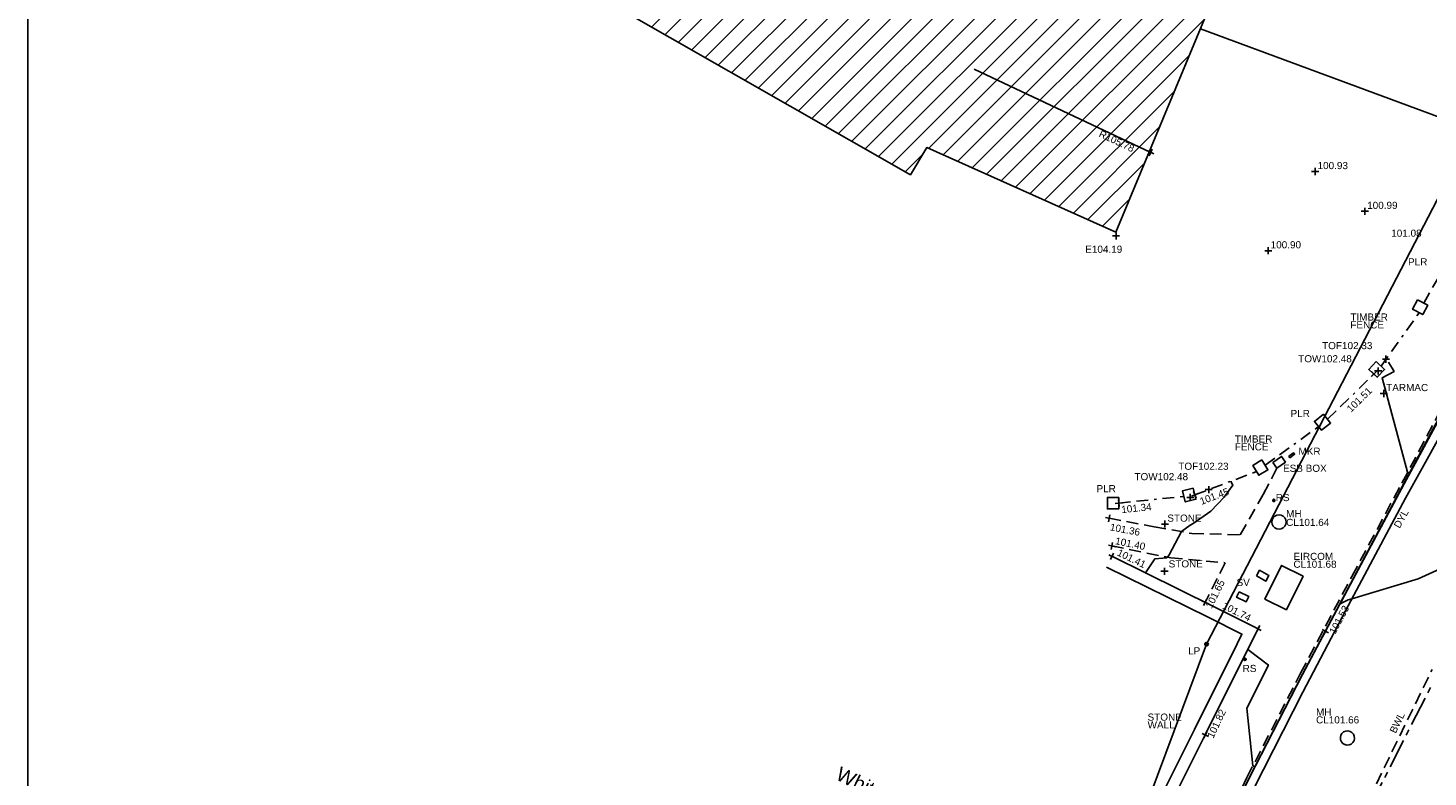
# Model space of a CAD drawing. Extents: x 635157 to 635442, y 694407 to 694910.
# Tile 28 of 104: x 635158 to 635217, y 694524 to 694556. Entities that reach past the tile are written whole.
import ezdxf

# ---------------------------------------------------------------- set-up
doc = ezdxf.new("R2010")
doc.units = 0
doc.header["$MEASUREMENT"] = 0
for name, pattern in [('BORDER', [1.75, 0.5, -0.25, 0.5, -0.25, 0, -0.25]), ('CENTER', [2, 1.25, -0.25, 0.25, -0.25]), ('DASHED', [0.75, 0.5, -0.25])]:
    doc.linetypes.add(name, pattern=pattern)
doc.layers.get('0').update_dxf_attribs({"color": 12, "linetype": 'CONTINUOUS'})
for name, color, linetype in [('BUILDING', 5, 'CONTINUOUS'), ('CHANGE_OF_SURFACE', 7, 'DASHED'), ('CHANGE_OF_SURFACE_LVL', 7, 'CONTINUOUS'), ('CONTOURS_MINOR', 132, 'CONTINUOUS'), ('EAVE', 3, 'CONTINUOUS'), ('EAVE_LVL', 3, 'CONTINUOUS'), ('EIRCOM_COVER', 3, 'CONTINUOUS'), ('EIRCOM_COVER_RMK', 3, 'CONTINUOUS'), ('ESB_BOX', 1, 'CONTINUOUS'), ('ESB_BOX_TXT', 1, 'CONTINUOUS'), ('FENCE', 32, 'BORDER'), ('FENCE_LVL', 32, 'CONTINUOUS'), ('FENCE_RMK', 32, 'CONTINUOUS'), ('HATCHING', 4, 'CONTINUOUS'), ('KERB_BOTTOM', 172, 'CONTINUOUS'), ('KERB_BOTTOM_LVL', 172, 'CONTINUOUS'), ('KERB_TOP', 2, 'CONTINUOUS'), ('LAMPPOST', 6, 'CONTINUOUS'), ('LAMPPOST_TXT', 6, 'CONTINUOUS'), ('LAYOUTS', 9, 'CONTINUOUS'), ('MANHOLES', 12, 'CONTINUOUS'), ('MANHOLES_LVL', 12, 'CONTINUOUS'), ('MANHOLES_RMK', 12, 'CONTINUOUS'), ('MANHOLES_TXT', 12, 'CONTINUOUS'), ('MARKER_POSTS', 7, 'CONTINUOUS'), ('MARKER_POSTS_TXT', 7, 'CONTINUOUS'), ('MARKINGS_DASHED_WHITE', 9, 'DASHED'), ('MARKINGS_DASHED_WHITE_TXT', 9, 'CONTINUOUS'), ('MARKINGS_DOUBLE_YELLOW', 9, 'CONTINUOUS'), ('MARKINGS_DOUBLE_YELLOW_TXT', 9, 'CONTINUOUS'), ('OVERHEAD_ELECTRIC', 1, 'OH_ELEC'), ('PILLAR', 12, 'CONTINUOUS'), ('PILLAR_RMK', 12, 'CONTINUOUS'), ('RIDGE', 6, 'CONTINUOUS'), ('RIDGE_LVL', 6, 'CONTINUOUS'), ('ROAD_CROWNLINE', 212, 'CENTER'), ('ROADSIGN', 132, 'CONTINUOUS'), ('ROADSIGN_TXT', 132, 'CONTINUOUS'), ('SLUICEVALVE', 5, 'CONTINUOUS'), ('SLUICEVALVE_TXT', 5, 'CONTINUOUS'), ('SPOT_HEIGHTS', 92, 'CONTINUOUS'), ('SPOT_HEIGHTS_LVL', 92, 'CONTINUOUS'), ('TEXT', 7, 'CONTINUOUS'), ('TEXT_RMK', 7, 'CONTINUOUS'), ('TEXT_TXT', 7, 'CONTINUOUS'), ('TOP_OF_FENCE_LEVEL', 212, 'CONTINUOUS'), ('TOP_OF_FENCE_LEVEL_TXT', 212, 'CONTINUOUS'), ('TOP_OF_WALL_LEVEL', 212, 'CONTINUOUS'), ('TOP_OF_WALL_LEVEL_TXT', 212, 'CONTINUOUS'), ('WALL', 12, 'CONTINUOUS'), ('WALL_LVL', 12, 'CONTINUOUS'), ('WALL_RMK', 12, 'CONTINUOUS'), ('WATER_LEVEL_RMK', 151, 'CONTINUOUS')]:
    doc.layers.add(name, color=color, linetype=linetype)
doc.styles.add('Arial', font='arial.ttf')
doc.linetypes.add('OH_ELEC', pattern='A,4,-0.4,["OE",Arial,S=0.36,R=0,X=0,Y=-0.18],-1.2', length=5.6)

# ---------------------------------------------------------------- blocks, each defined once
blk = doc.blocks.new('CIRCL')
at = {"color": 0, "linetype": 'ByBlock', "flags": 128}
for points in [[(0.5, 0), (0.475, 0.154), (0.404, 0.293), (0.293, 0.404), (0.154, 0.475), (0, 0.5), (-0.154, 0.475), (-0.293, 0.404), (-0.404, 0.293), (-0.475, 0.154), (-0.5, 0), (-0.475, -0.154), (-0.404, -0.293), (-0.293, -0.404), (-0.154, -0.475), (0, -0.5), (0.154, -0.475), (0.293, -0.404), (0.404, -0.293), (0.475, -0.154)], [(0.5, 0), (0.475, -0.154)]]:
    blk.add_lwpolyline(points, dxfattribs=at)
blk = doc.blocks.new('MH_CIR2')
at = {"color": 0, "linetype": 'ByBlock', "flags": 128}
for points in [[(0.5, 0), (0.475, 0.154), (0.404, 0.293), (0.293, 0.404), (0.154, 0.475), (0, 0.5), (-0.154, 0.475), (-0.293, 0.404), (-0.404, 0.293), (-0.475, 0.154), (-0.5, 0), (-0.475, -0.154), (-0.404, -0.293), (-0.293, -0.404), (-0.154, -0.475), (0, -0.5), (0.154, -0.475), (0.293, -0.404), (0.404, -0.293), (0.475, -0.154)], [(-0.499, -0.033), (0.033, 0.499)], [(-0.496, 0.06), (-0.06, 0.496)], [(-0.488, -0.111), (0.111, 0.488)], [(-0.467, -0.18), (0.18, 0.467)], [(-0.467, 0.179), (-0.179, 0.467)], [(-0.438, -0.241), (0.241, 0.438)], [(-0.403, -0.296), (0.296, 0.403)], [(-0.362, -0.345), (0.345, 0.362)], [(-0.315, -0.388), (0.388, 0.315)], [(-0.263, -0.425), (0.425, 0.263)], [(-0.204, -0.456), (0.456, 0.204)], [(-0.138, -0.48), (0.48, 0.138)], [(-0.064, -0.496), (0.496, 0.064)], [(0.5, 0), (0.475, -0.154)], [(0.022, -0.5), (0.5, -0.022)], [(0.128, -0.483), (0.483, -0.128)], [(0.305, -0.396), (0.396, -0.305)]]:
    blk.add_lwpolyline(points, dxfattribs=at)
blk = doc.blocks.new('SPOT')
at = {"color": 0, "linetype": 'ByBlock', "flags": 128}
for points in [[(-0.5, 0), (0.5, 0)], [(0, 0.5), (0, -0.5)]]:
    blk.add_lwpolyline(points, dxfattribs=at)

msp = doc.modelspace()

# ---------------------------------------------------------------- hatches: boundary and pattern name
at = {"layer": 'HATCHING'}
h = msp.add_hatch(dxfattribs=at)
h.set_pattern_fill('ANSI31', color=256, scale=5)
h.paths.add_polyline_path([(635242.205, 694551.38), (635236.722, 694553.703), (635236.131, 694552.45), (635234.712, 694549.37), (635234.681, 694549.311), (635234.577, 694549.098), (635234.104, 694548.151), (635233.698, 694547.161), (635233.18, 694546.113), (635231.533, 694542.485), (635229.67, 694538.279), (635229.664, 694538.243), (635229.672, 694538.197), (635229.622, 694538.172), (635229.31, 694537.466), (635228.957, 694536.727), (635228.029, 694534.664), (635226.816, 694531.933), (635226.32, 694530.818), (635225.887, 694529.862), (635225.619, 694529.257), (635224.764, 694527.51), (635223.864, 694525.521), (635224.123, 694525.384), (635224.175, 694525.41), (635224.251, 694525.334), (635224.244, 694525.32), (635225.536, 694524.637), (635227.009, 694523.841), (635229.36, 694522.613), (635229.382, 694522.637), (635233.073, 694521.338), (635233.098, 694521.352)])
h.paths.add_polyline_path([(635214.097, 694571.448), (635196.898, 694580.434), (635180.1, 694558.213), (635195.313, 694549.51), (635196.012, 694550.666), (635203.972, 694547.093)])
h.paths.add_polyline_path([(635229.489, 694538.426), (635230.192, 694539.99), (635229.773, 694540.178), (635229.07, 694538.614)], flags=25)
h.paths.add_polyline_path([(635235.486, 694551.622), (635236.209, 694553.177), (635235.792, 694553.371), (635235.069, 694551.816)], flags=25)
h.paths.add_polyline_path([(635223.745, 694525.455), (635224.45, 694527.018), (635224.031, 694527.207), (635223.326, 694525.644)], flags=9)
h.paths.add_polyline_path([(635236.296, 694545.336), (635237.006, 694546.922), (635236.587, 694547.11), (635235.876, 694545.524)], flags=24)
h.paths.add_polyline_path([(635232.449, 694538.051), (635233.167, 694539.633), (635232.748, 694539.823), (635232.03, 694538.241)], flags=24)
h.paths.add_polyline_path([(635227.523, 694525.493), (635228.238, 694527.077), (635227.82, 694527.266), (635227.104, 694525.682)], flags=24)
h.paths.add_polyline_path([(635238.363, 694553.021), (635238.927, 694554.34), (635238.505, 694554.521), (635237.94, 694553.201)], flags=9)
h.paths.add_polyline_path([(635226.788, 694530.074), (635227.322, 694531.381), (635226.891, 694531.558), (635226.357, 694530.25)], flags=24)
h.paths.add_polyline_path([(635229.445, 694536.097), (635230.089, 694537.354), (635229.675, 694537.566), (635229.031, 694536.309)], flags=24)
h.paths.add_polyline_path([(635229.633, 694537.846), (635230.365, 694537.846), (635230.365, 694538.296), (635229.633, 694538.296)], flags=24)
h.paths.add_polyline_path([(635234.597, 694547.372), (635235.113, 694548.687), (635234.68, 694548.857), (635234.164, 694547.542)], flags=24)
h.paths.add_polyline_path([(635224.124, 694525.377), (635224.856, 694525.377), (635224.856, 694525.827), (635224.124, 694525.827)], flags=25)
h.paths.add_polyline_path([(635214.082, 694568.911), (635214.748, 694570.491), (635214.325, 694570.669), (635213.658, 694569.089)], flags=9)
h.paths.add_polyline_path([(635208.569, 694555.86), (635209.225, 694557.444), (635208.8, 694557.62), (635208.144, 694556.036)], flags=25)
h.paths.add_polyline_path([(635203.129, 694551.091), (635204.7, 694550.348), (635204.896, 694550.764), (635203.325, 694551.506)], flags=24)
h.paths.add_polyline_path([(635210.155, 694569.937), (635210.827, 694571.54), (635210.403, 694571.718), (635209.732, 694570.115)], flags=24)
h.paths.add_polyline_path([(635205.034, 694557.447), (635205.705, 694559.05), (635205.281, 694559.228), (635204.61, 694557.625)], flags=24)

# ---------------------------------------------------------------- linework, layer by layer
at = {"layer": 'BUILDING'}
msp.add_polyline3d([(635180.1, 694558.213, 102.167), (635195.313, 694549.51, 102.61), (635196.012, 694550.666, 104.736), (635203.972, 694547.093, 101.864), (635214.097, 694571.448, 106.056), (635196.898, 694580.434, 103.866)], dxfattribs=at)
at = {"layer": 'CHANGE_OF_SURFACE'}
for points in [[(635203.738, 694512.445, 101.705), (635204.498, 694513.927, 101.771), (635206.056, 694517.082, 101.828), (635208.302, 694521.662, 101.798), (635209.502, 694524.099, 101.762), (635211.768, 694528.499, 101.654), (635213.927, 694532.573, 101.602), (635216.031, 694536.51, 101.511), (635218.264, 694540.689, 101.411), (635219.452, 694542.884, 101.325), (635219.562, 694543.199, 101.324), (635219.625, 694543.642, 101.274), (635219.603, 694544.257, 101.259), (635219.493, 694544.75, 101.237), (635219.377, 694544.997, 101.211), (635218.951, 694545.31, 101.169), (635218.056, 694545.744, 101.168)], [(635203.693, 694535.029, 101.36), (635205.597, 694534.667, 101.444), (635207.185, 694534.389, 101.521), (635209.22, 694534.335, 101.599), (635210.193, 694536.032, 101.569), (635210.767, 694537.147, 101.532)], [(635203.81, 694533.862, 101.399), (635206.291, 694533.36, 101.506), (635208.58, 694533.154, 101.64), (635207.743, 694531.485, 101.652)]]:
    msp.add_polyline3d(points, dxfattribs=at)
at = {"layer": 'CONTOURS_MINOR'}
for points in [[(635215.476, 694541.613, 101.5), (635215.708, 694541.222, 101.5), (635215.203, 694540.957, 101.5), (635216.277, 694536.971, 101.5), (635216.356, 694536.929, 101.5), (635216.2, 694536.634, 101.5), (635213.986, 694532.48, 101.5), (635213.43, 694531.429, 101.5), (635213.768, 694531.585, 101.5), (635213.93, 694531.637, 101.5), (635216.717, 694532.474, 101.5), (635219.841, 694533.892, 101.5)], [(635205.233, 694532.726, 101.5), (635205.626, 694533.324, 101.5), (635206.128, 694533.365, 101.5), (635206.151, 694533.388, 101.5), (635206.223, 694533.487, 101.5), (635206.751, 694534.465, 101.5), (635207.111, 694534.738, 101.5), (635207.234, 694534.816, 101.5), (635207.978, 694535.329, 101.5), (635208.545, 694535.916, 101.5), (635208.911, 694536.425, 101.5), (635208.855, 694536.518, 101.5), (635208.835, 694536.594, 101.5)], [(635203.151, 694512.718, 101.75), (635203.095, 694512.747, 101.75), (635204.256, 694513.455, 101.75), (635204.336, 694513.415, 101.75), (635204.572, 694513.876, 101.75), (635205.012, 694514.759, 101.75), (635206.153, 694517.063, 101.75), (635207.329, 694519.455, 101.75), (635209.586, 694524.064, 101.75), (635209.834, 694524.549, 101.75), (635209.755, 694524.589, 101.75), (635209.499, 694527.03, 101.75), (635210.409, 694528.837, 101.75), (635209.539, 694529.496, 101.75), (635209.496, 694529.414, 101.75)]]:
    msp.add_polyline3d(points, dxfattribs=at)
at = {"layer": 'EAVE'}
msp.add_point((635203.984, 694546.933, 104.185), dxfattribs=at)
at = {"layer": 'EIRCOM_COVER'}
msp.add_polyline3d([(635211.871, 694532.595, 101.678), (635210.963, 694533.044, 101.675), (635210.26, 694531.622, 101.714), (635211.168, 694531.173, 101.717)], close=True, dxfattribs=at)
at = {"layer": 'ESB_BOX'}
msp.add_polyline3d([(635210.602, 694537.385, 101.532), (635210.962, 694537.635, 101.524), (635211.127, 694537.397, 101.524), (635210.767, 694537.147, 101.532)], close=True, dxfattribs=at)
at = {"layer": 'FENCE'}
for points in [[(635216.957, 694544.101, 101.352), (635217.776, 694545.536, 101.233)], [(635215.157, 694541.444, 101.514), (635216.77, 694543.695, 101.401)], [(635212.904, 694539.204, 101.545), (635214.855, 694541.107, 101.506)], [(635210.27, 694537.264, 101.53), (635212.526, 694538.894, 101.536)], [(635207.304, 694536.016, 101.45), (635209.909, 694536.999, 101.535)], [(635204.101, 694535.669, 101.343), (635206.844, 694535.949, 101.441)]]:
    msp.add_polyline3d(points, dxfattribs=at)
at = {"layer": 'KERB_BOTTOM'}
msp.add_polyline3d([(635203.842, 694512.394, 101.626), (635204.548, 694513.823, 101.655), (635206.166, 694517.078, 101.694), (635208.271, 694521.36, 101.688), (635208.411, 694521.644, 101.688), (635209.617, 694524.105, 101.654), (635211.843, 694528.443, 101.566), (635212.813, 694530.268, 101.526), (635213.982, 694532.468, 101.477), (635216.129, 694536.482, 101.39), (635217.535, 694539.083, 101.337), (635218.345, 694540.581, 101.307), (635219.593, 694542.877, 101.265), (635219.669, 694543.189, 101.256), (635219.747, 694543.642, 101.242), (635219.715, 694544.272, 101.239), (635219.6, 694544.786, 101.217), (635219.467, 694545.071, 101.191), (635219.009, 694545.407, 101.149), (635218.105, 694545.845, 101.148)], dxfattribs=at)
at = {"layer": 'KERB_TOP'}
msp.add_polyline3d([(635203.818, 694512.404, 101.705), (635204.578, 694513.887, 101.771), (635206.136, 694517.042, 101.828), (635208.382, 694521.622, 101.798), (635209.582, 694524.059, 101.762), (635211.847, 694528.458, 101.654), (635214.006, 694532.531, 101.602), (635216.11, 694536.468, 101.511), (635218.343, 694540.647, 101.411), (635219.534, 694542.848, 101.325), (635219.649, 694543.178, 101.324), (635219.715, 694543.637, 101.274), (635219.692, 694544.269, 101.259), (635219.578, 694544.779, 101.237), (635219.448, 694545.056, 101.211), (635218.997, 694545.387, 101.169), (635218.095, 694545.824, 101.168)], dxfattribs=at)
at = {"layer": 'LAYOUTS', "linetype": 'ByBlock'}
msp.add_lwpolyline([(635158.113, 694486.527), (635318.313, 694486.527), (635318.313, 694581.127), (635158.113, 694581.127)], close=True, dxfattribs=at)
at = {"layer": 'MARKER_POSTS'}
msp.add_polyline3d([(635211.266, 694537.644, 101.524), (635211.46, 694537.794, 101.523), (635211.509, 694537.73, 101.523), (635211.315, 694537.58, 101.524)], close=True, dxfattribs=at)
at = {"layer": 'MARKINGS_DASHED_WHITE'}
msp.add_polyline3d([(635214.303, 694522.492, 101.735), (635217.311, 694528.659, 101.611)], dxfattribs=at)
at = {"layer": 'MARKINGS_DOUBLE_YELLOW'}
msp.add_polyline3d([(635204.19, 694512.304, 101.631), (635206.107, 694516.169, 101.697), (635208.092, 694520.142, 101.699), (635209.788, 694523.634, 101.664), (635211.867, 694527.698, 101.583), (635213.656, 694531.122, 101.512), (635216.188, 694535.874, 101.401), (635218.381, 694539.821, 101.328), (635219.739, 694542.412, 101.268), (635220.129, 694543.404, 101.256)], dxfattribs=at)
at = {"layer": 'OVERHEAD_ELECTRIC'}
msp.add_polyline3d([(635207.55, 694555.659, 102.881), (635219.059, 694551.4, 108.13), (635207.801, 694529.723, 108.772), (635199.227, 694506.75, 107.327)], dxfattribs=at)
at = {"layer": 'PILLAR'}
for points in [[(635216.696, 694544.237, 101.352), (635216.489, 694543.842, 101.401), (635216.919, 694543.617, 101.401), (635217.126, 694544.012, 101.352)], [(635214.95, 694541.637, 101.514), (635214.641, 694541.306, 101.506), (635214.996, 694540.975, 101.506), (635215.305, 694541.306, 101.514)], [(635212.73, 694539.421, 101.545), (635212.348, 694539.116, 101.536), (635212.651, 694538.737, 101.536), (635213.033, 694539.042, 101.545)], [(635210.136, 694537.487, 101.53), (635209.754, 694537.257, 101.535), (635210.004, 694536.841, 101.535), (635210.386, 694537.071, 101.53)], [(635204.101, 694535.909, 101.343), (635203.618, 694535.908, 101.34), (635203.619, 694535.423, 101.34), (635204.102, 694535.424, 101.343)], [(635207.231, 694536.301, 101.45), (635206.783, 694536.186, 101.441), (635206.904, 694535.716, 101.441), (635207.352, 694535.831, 101.45)]]:
    msp.add_polyline3d(points, close=True, dxfattribs=at)
at = {"layer": 'RIDGE'}
msp.add_polyline3d([(635205.445, 694550.451, 105.777), (635198.009, 694553.968, 105.771)], dxfattribs=at)
at = {"layer": 'ROAD_CROWNLINE'}
msp.add_polyline3d([(635213.725, 694520.987, 101.743), (635217.286, 694527.988, 101.625)], dxfattribs=at)
at = {"layer": 'SLUICEVALVE'}
for points in [[(635209.908, 694532.607, 101.697), (635210.038, 694532.837, 101.686), (635210.431, 694532.614, 101.692), (635210.301, 694532.384, 101.703)], [(635209.169, 694531.923, 101.706), (635209.066, 694531.701, 101.713), (635209.475, 694531.511, 101.721), (635209.578, 694531.733, 101.714)]]:
    msp.add_polyline3d(points, close=True, dxfattribs=at)
at = {"layer": 'SPOT_HEIGHTS'}
for p in [(635212.381, 694549.649, 100.932), (635214.472, 694547.972, 100.986), (635210.403, 694546.311, 100.899)]:
    msp.add_point(p, dxfattribs=at)
at = {"layer": 'WALL'}
for points in [[(635201.108, 694513.692, 101.857), (635203.286, 694518.069, 101.878), (635205.324, 694522.192, 101.861), (635207.294, 694526.123, 101.824), (635209.088, 694529.734, 101.748), (635209.293, 694530.144, 101.735), (635207.864, 694530.859, 101.673), (635203.588, 694532.972, 101.414)], [(635201.563, 694513.465, 101.857), (635203.742, 694517.843, 101.878), (635205.779, 694521.965, 101.861), (635207.749, 694525.896, 101.824), (635209.543, 694529.507, 101.748), (635209.975, 694530.372, 101.735), (635208.09, 694531.314, 101.673), (635203.813, 694533.428, 101.414)]]:
    msp.add_polyline3d(points, dxfattribs=at)

# ---------------------------------------------------------------- block references
at = {"layer": 'CHANGE_OF_SURFACE_LVL', "xscale": 0.3, "yscale": 0.3, "zscale": 0.3}
for p, rotation in [((635203.693, 694535.029, 101.36), 349.235077), ((635203.81, 694533.862, 101.399), 348.56134), ((635207.743, 694531.485, 101.652), 63.37493499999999)]:
    msp.add_blockref('SPOT', p, dxfattribs=dict(at, rotation=rotation))
at = {"layer": 'EAVE_LVL', "xscale": 0.3, "yscale": 0.3, "zscale": 0.3}
msp.add_blockref('SPOT', (635203.984, 694546.933, 104.185), dxfattribs=at)
at = {"layer": 'FENCE_LVL'}
for p, xscale, yscale, zscale, rotation in [((635214.855, 694541.107, 101.506), 0.3, 0.3, 0.3, 44.278725), ((635204.101, 694535.669, 101.343), 0.3000000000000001, 0.3000000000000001, 0.3000000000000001, 5.820656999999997), ((635207.304, 694536.016, 101.45), 0.3, 0.3, 0.3, 20.68460800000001)]:
    msp.add_blockref('SPOT', p, dxfattribs=dict(at, xscale=xscale, yscale=yscale, zscale=zscale, rotation=rotation))
at = {"layer": 'KERB_BOTTOM_LVL', "xscale": 0.3000000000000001, "yscale": 0.3000000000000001, "zscale": 0.3000000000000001, "rotation": 62.012547}
msp.add_blockref('SPOT', (635212.813, 694530.268, 101.526), dxfattribs=at)
at = {"layer": 'LAMPPOST', "xscale": 0.15, "yscale": 0.15, "zscale": 0.15}
msp.add_blockref('MH_CIR2', (635207.801, 694529.721, 104.566), dxfattribs=at)
at = {"layer": 'MANHOLES', "xscale": 0.6, "yscale": 0.6, "zscale": 0.6}
msp.add_blockref('CIRCL', (635210.857, 694534.872, 101.637), dxfattribs=at)
at = {"layer": 'MANHOLES', "xscale": 0.6000000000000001, "yscale": 0.6000000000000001, "zscale": 0.6000000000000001, "rotation": 67.898536}
msp.add_blockref('CIRCL', (635213.74, 694525.767, 101.664), dxfattribs=at)
at = {"layer": 'RIDGE_LVL', "xscale": 0.3, "yscale": 0.3, "zscale": 0.3, "rotation": 334.687286}
msp.add_blockref('SPOT', (635205.445, 694550.451, 105.777), dxfattribs=at)
at = {"layer": 'ROADSIGN', "xscale": 0.1, "yscale": 0.1, "zscale": 0.1}
for p in [(635210.636, 694535.784, 101.604), (635209.418, 694529.083, 101.82)]:
    msp.add_blockref('MH_CIR2', p, dxfattribs=at)
at = {"layer": 'SPOT_HEIGHTS_LVL', "xscale": 0.3, "yscale": 0.3, "zscale": 0.3}
for p in [(635212.381, 694549.649, 100.932), (635214.472, 694547.972, 100.986), (635210.403, 694546.311, 100.899)]:
    msp.add_blockref('SPOT', p, dxfattribs=at)
at = {"layer": 'TEXT', "xscale": 0.3, "yscale": 0.3, "zscale": 0.3}
for p in [(635215.274, 694540.29, 101.503), (635206.048, 694534.786, 101.443), (635206.03, 694532.795, 101.534)]:
    msp.add_blockref('SPOT', p, dxfattribs=at)
at = {"layer": 'TOP_OF_FENCE_LEVEL', "xscale": 0.3, "yscale": 0.3, "zscale": 0.3}
for p in [(635215.362, 694541.735, 102.325), (635207.894, 694536.238, 102.233)]:
    msp.add_blockref('SPOT', p, dxfattribs=at)
at = {"layer": 'TOP_OF_WALL_LEVEL', "xscale": 0.3, "yscale": 0.3, "zscale": 0.3}
for p in [(635215.036, 694541.242, 102.483), (635207.114, 694535.909, 102.48)]:
    msp.add_blockref('SPOT', p, dxfattribs=at)
at = {"layer": 'WALL_LVL'}
for p, xscale, yscale, zscale, rotation in [((635203.813, 694533.428, 101.414), 0.2999999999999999, 0.2999999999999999, 0.2999999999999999, 334.063049), ((635209.975, 694530.372, 101.735), 0.3, 0.3, 0.3, 333.4471129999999), ((635207.749, 694525.896, 101.824), 0.3000000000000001, 0.3000000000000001, 0.3000000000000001, 64.925346)]:
    msp.add_blockref('SPOT', p, dxfattribs=dict(at, xscale=xscale, yscale=yscale, zscale=zscale, rotation=rotation))

# ---------------------------------------------------------------- texts
at = {"layer": 'CHANGE_OF_SURFACE_LVL', "style": 'Arial'}
for s, rotation, p in [('101.36', 349.23508, (635203.709, 694534.524)), ('101.40', 348.56134, (635203.928, 694533.94)), ('101.65', 63.37493, (635208.011, 694531.194))]:
    msp.add_text(s, height=0.3, rotation=rotation, dxfattribs=at).set_placement(p)
at = {"layer": 'EAVE_LVL', "style": 'Arial'}
msp.add_text('E104.19', height=0.3, dxfattribs=at).set_placement((635202.686, 694546.221))
at = {"layer": 'EIRCOM_COVER_RMK', "style": 'Arial'}
for s, p in [('EIRCOM', (635211.465, 694533.273)), ('CL101.68', (635211.465, 694532.943))]:
    msp.add_text(s, height=0.3, dxfattribs=at).set_placement(p)
at = {"layer": 'ESB_BOX_TXT', "style": 'Arial'}
msp.add_text('ESB BOX', height=0.3, dxfattribs=at).set_placement((635211.026, 694536.988))
at = {"layer": 'FENCE_LVL', "style": 'Arial'}
for s, rotation, p in [('101.51', 44.27873, (635213.889, 694539.474)), ('101.45', 20.68461, (635207.584, 694535.59)), ('101.34', 5.82066, (635204.221, 694535.244))]:
    msp.add_text(s, height=0.3, rotation=rotation, dxfattribs=at).set_placement(p)
at = {"layer": 'FENCE_RMK', "style": 'Arial'}
for s, p in [('TIMBER', (635213.863, 694543.363)), ('FENCE', (635213.863, 694543.033)), ('TIMBER', (635208.992, 694538.222)), ('FENCE', (635208.992, 694537.892))]:
    msp.add_text(s, height=0.3, dxfattribs=at).set_placement(p)
at = {"layer": 'KERB_BOTTOM_LVL', "style": 'Arial'}
msp.add_text('101.53', height=0.3, rotation=62.01255, dxfattribs=at).set_placement((635213.222, 694530.118))
at = {"layer": 'LAMPPOST_TXT', "style": 'Arial'}
msp.add_text('LP', height=0.3, dxfattribs=at).set_placement((635207.024, 694529.291))
at = {"layer": 'MANHOLES_LVL', "style": 'Arial'}
msp.add_text('CL101.64', height=0.3, dxfattribs=at).set_placement((635211.157, 694534.707))
at = {"layer": 'MANHOLES_RMK', "style": 'Arial'}
for s, p in [('MH', (635212.417, 694526.71)), ('CL101.66', (635212.417, 694526.38))]:
    msp.add_text(s, height=0.3, dxfattribs=at).set_placement(p)
at = {"layer": 'MANHOLES_TXT', "style": 'Arial'}
msp.add_text('MH', height=0.3, dxfattribs=at).set_placement((635211.157, 694535.072))
at = {"layer": 'MARKER_POSTS_TXT', "style": 'Arial'}
msp.add_text('MKR', height=0.3, dxfattribs=at).set_placement((635211.677, 694537.705))
at = {"layer": 'MARKINGS_DASHED_WHITE_TXT', "style": 'Arial'}
msp.add_text('BWL', height=0.3, rotation=63.99885, dxfattribs=at).set_placement((635215.773, 694525.937))
at = {"layer": 'MARKINGS_DOUBLE_YELLOW_TXT', "style": 'Arial'}
msp.add_text('DYL', height=0.3, rotation=60.94293, dxfattribs=at).set_placement((635215.94, 694534.582))
at = {"layer": 'PILLAR_RMK', "style": 'Arial'}
for p in [(635216.296, 694545.69), (635211.343, 694539.295), (635203.161, 694536.129)]:
    msp.add_text('PLR', height=0.3, dxfattribs=at).set_placement(p)
at = {"layer": 'RIDGE_LVL', "style": 'Arial'}
msp.add_text('R105.78', height=0.3, rotation=334.68729, dxfattribs=at).set_placement((635203.233, 694551.132))
at = {"layer": 'ROADSIGN_TXT', "style": 'Arial'}
for p in [(635210.716, 694535.753), (635209.322, 694528.549)]:
    msp.add_text('RS', height=0.3, dxfattribs=at).set_placement(p)
at = {"layer": 'SLUICEVALVE_TXT', "style": 'Arial'}
msp.add_text('SV', height=0.3, dxfattribs=at).set_placement((635209.067, 694532.177))
at = {"layer": 'SPOT_HEIGHTS_LVL', "style": 'Arial'}
for s, p in [('100.93', (635212.481, 694549.749)), ('100.99', (635214.572, 694548.072)), ('101.08', (635215.587, 694546.899)), ('100.90', (635210.503, 694546.411))]:
    msp.add_text(s, height=0.3, dxfattribs=at).set_placement(p)
at = {"layer": 'TEXT_RMK', "style": 'Arial'}
msp.add_text('STONE', height=0.3, dxfattribs=at).set_placement((635206.203, 694532.957))
at = {"layer": 'TEXT_TXT', "style": 'Arial'}
for s, p in [('TARMAC', (635215.374, 694540.39)), ('STONE', (635206.148, 694534.886))]:
    msp.add_text(s, height=0.3, dxfattribs=at).set_placement(p)
at = {"layer": 'TOP_OF_FENCE_LEVEL_TXT', "style": 'Arial'}
for s, p in [('TOF102.33', (635212.673, 694542.159)), ('TOF102.23', (635206.61, 694537.073))]:
    msp.add_text(s, height=0.3, dxfattribs=at).set_placement(p)
at = {"layer": 'TOP_OF_WALL_LEVEL_TXT', "style": 'Arial'}
for p in [(635211.666, 694541.605), (635204.763, 694536.634)]:
    msp.add_text('TOW102.48', height=0.3, dxfattribs=at).set_placement(p)
at = {"layer": 'WALL_LVL', "style": 'Arial'}
for s, rotation, p in [('101.41', 334.06305, (635203.998, 694533.48)), ('101.74', 333.44711, (635208.434, 694531.241)), ('101.82', 64.92535, (635208.087, 694525.726))]:
    msp.add_text(s, height=0.3, rotation=rotation, dxfattribs=at).set_placement(p)
at = {"layer": 'WALL_RMK', "style": 'Arial'}
for s, p in [('WALL', (635205.315, 694526.167)), ('STONE', (635205.315, 694526.497))]:
    msp.add_text(s, height=0.3, dxfattribs=at).set_placement(p)
at = {"layer": 'WATER_LEVEL_RMK', "style": 'Arial'}
msp.add_text('White Horse River', height=0.6, rotation=334.01346, dxfattribs=at).set_placement((635192.122, 694524.041))

doc.saveas('drawing.dxf')
